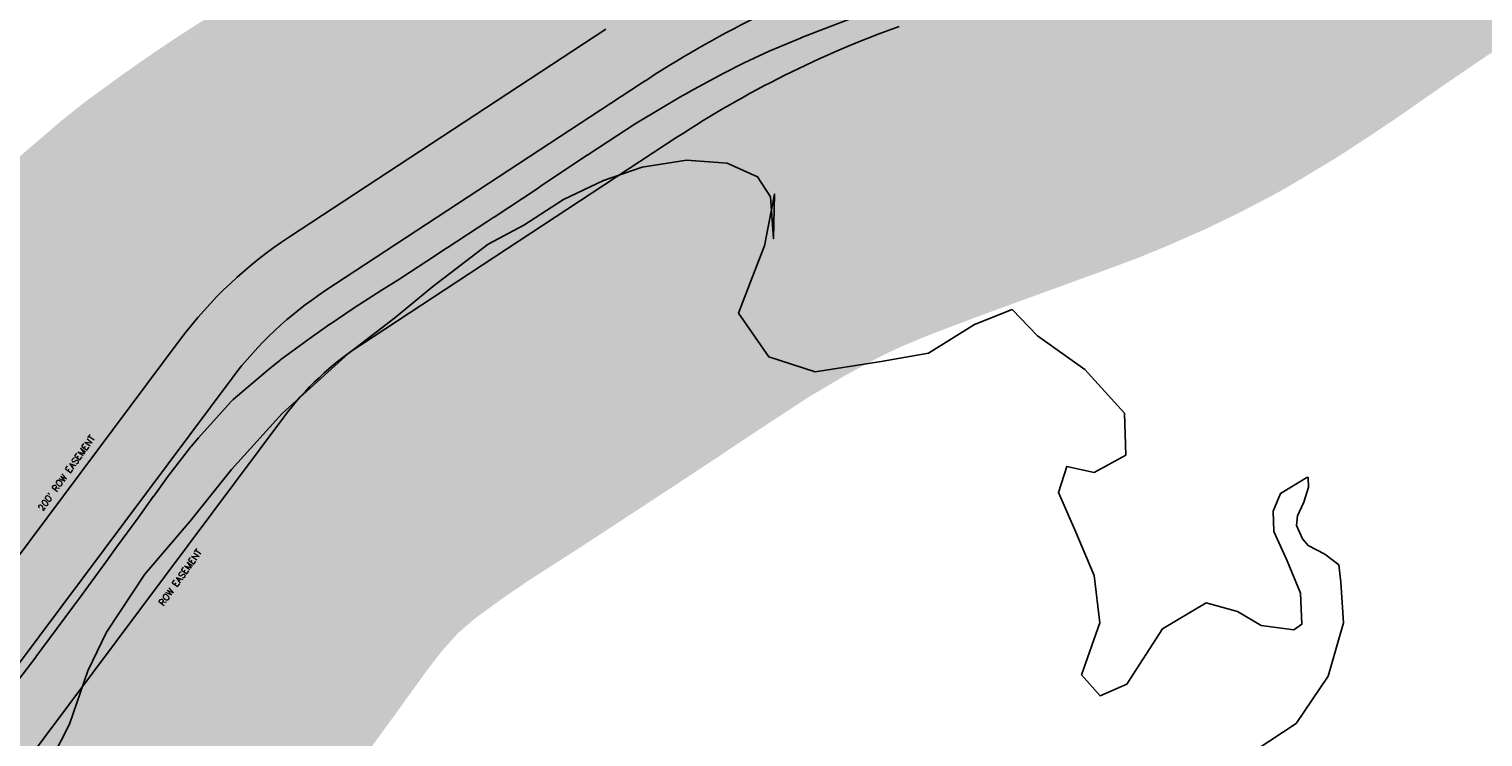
# Model space of a CAD drawing. Header units: feet. Extents: x 18803 to 104580, y -6601 to 116448.
# Tile 34 of 102: x 43314 to 45560, y 74137 to 75230. Entities that reach past the tile are written whole.
import ezdxf

# ---------------------------------------------------------------- set-up
doc = ezdxf.new("R2010")
doc.units = ezdxf.units.FT
doc.header["$LTSCALE"] = 100
doc.header["$MEASUREMENT"] = 0
for name, color, linetype in [('ELPC BOLD TITLE SHEET', 3, 'Continuous'), ('ELPC-XIST', 6, 'Continuous'), ('ELRP', 253, 'Continuous'), ('ETRP', 1, 'Continuous'), ('SL-VICINITY MAP', 2, 'Continuous')]:
    doc.layers.add(name, color=color, linetype=linetype)
doc.styles.add('L100', font='simplex.shx', dxfattribs={"height": 10})

msp = doc.modelspace()

# ---------------------------------------------------------------- linework, layer by layer
at = {"layer": 'ELPC BOLD TITLE SHEET', "const_width": 1000}
msp.add_lwpolyline([(45523.53852696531, 75762.97039245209), (45444.82580546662, 75709.58242987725), (45444.77504281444, 75709.547923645), (45431.68518888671, 75700.63044486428), (45431.31973598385, 75700.38540000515), (45361.22900771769, 75654.13237796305), (45361.0678165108, 75654.02529644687), (45356.579111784, 75651.02350758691), (45305.50921638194, 75616.19786993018), (45305.42642738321, 75616.14160045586), (45281.67381874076, 75600.05086292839), (45281.65829861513, 75600.0403427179), (45255.89475894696, 75582.56606651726), (45208.23656883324, 75549.86038207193), (45208.21938247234, 75549.84861080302), (45208.20219623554, 75549.83682432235), (45205.54901113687, 75548.02081730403), (45157.28331061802, 75514.29937447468), (45157.03838547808, 75514.12985611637), (45140.67731664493, 75502.91232544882), (45109.20174447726, 75481.84211152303), (45108.88463980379, 75481.63244734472), (45073.07724487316, 75458.24976681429), (45059.83306291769, 75450.0447572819), (45059.40228920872, 75449.78242320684), (45008.68928519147, 75419.42842822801), (45007.8576505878, 75418.94727869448), (45001.35797538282, 75415.31448627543), (44957.79586663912, 75392.57915209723), (44956.87015222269, 75392.114713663), (44924.71694657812, 75376.62203153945), (44878.35166242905, 75356.0775973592), (44877.4558545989, 75355.69592634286), (44843.76579106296, 75341.90862998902), (44790.81081323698, 75322.32251287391), (44790.53906985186, 75322.22328986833), (44760.8740593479, 75311.53141265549), (44760.72723474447, 75311.47811971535), (44704.7264274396, 75291.00848731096), (44704.58570275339, 75290.95738942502), (44679.27389643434, 75281.82765845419), (44679.14213731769, 75281.77983975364), (44619.52249639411, 75260.00896101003), (44594.85381976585, 75250.77138637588), (44594.74566434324, 75250.73069375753), (44535.61769185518, 75228.3791135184), (44506.44893975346, 75216.88816088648), (44505.64040287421, 75216.55871237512), (44457.2081697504, 75196.16364317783), (44418.55354230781, 75178.01604258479), (44417.45492112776, 75177.47796767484), (44387.133442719, 75162.00184794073), (44334.87617961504, 75133.80928173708), (44334.30768092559, 75133.49592190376), (44319.51678765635, 75125.16814058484), (44255.39554345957, 75086.95811241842), (44254.52440512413, 75086.42050421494), (44250.50685698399, 75083.85418517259), (44178.89819994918, 75037.20375155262), (44178.87295715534, 75037.18725842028), (44178.8481735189, 75037.17109700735), (44176.45518623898, 75035.60596223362), (44176.21834912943, 75035.44961984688), (44105.72179313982, 74988.48038449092), (44098.66835961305, 74983.75075588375), (44032.128012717, 74939.88877038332), (44032.01800366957, 74939.81655696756), (44021.2596282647, 74932.78390013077), (44021.22702580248, 74932.76256149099), (43959.45435926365, 74892.28112933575), (43959.44238853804, 74892.2732739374), (43959.4303747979, 74892.26539742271), (43941.60467371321, 74880.56250152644), (43941.57708426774, 74880.5444449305), (43941.54943796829, 74880.52631357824), (43887.84300616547, 74845.41329038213), (43887.51434185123, 74845.20105067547), (43859.49848172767, 74827.33279558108), (43859.43341975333, 74827.29119963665), (43816.05019906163, 74799.4883037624), (43779.08004922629, 74774.5289145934), (43778.57053650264, 74774.1784696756), (43747.7172254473, 74752.56147202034), (43702.88631706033, 74719.90273425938), (43701.6438132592, 74718.95420362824), (43683.04326114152, 74704.0827269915), (43629.11635410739, 74657.86305392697), (43627.39212483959, 74656.28613630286), (43625.84571288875, 74654.77774437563), (43575.27098825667, 74598.91049923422), (43563.98692342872, 74585.51168985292), (43563.01697894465, 74584.3077747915), (43528.0112693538, 74538.86857382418), (43506.15274799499, 74508.87097544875), (43506.00419106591, 74508.66555113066), (43482.11237184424, 74475.3758741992), (43481.98031663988, 74475.19314730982), (43448.85599555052, 74429.67474351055), (43448.84931813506, 74429.66557730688), (43448.84264455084, 74429.65640990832), (43433.13720403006, 74408.10488197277), (43433.09973455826, 74408.05356745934), (43391.52314849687, 74351.22753386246), (43391.50299798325, 74351.20008162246), (43391.48289571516, 74351.17263594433), (43380.73083244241, 74336.54037471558), (43380.64934192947, 74336.42995862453), (43333.50344986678, 74272.8275204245), (43324.06761989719, 74260.2510204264), (43323.86049747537, 74259.97796901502), (43271.80791914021, 74192.10276683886), (43263.49023918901, 74181.31427212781), (43263.48383734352, 74181.30596869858), (43207.57635367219, 74108.79293211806), (43202.67671201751, 74102.47887352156), (43202.61543591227, 74102.40015174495), (43142.98561553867, 74026.0292928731), (43141.91431901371, 74024.64837141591), (43141.82409666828, 74024.53154369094), (43085.55254058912, 73951.33416589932), (43085.4964577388, 73951.2614176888), (43076.0490878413, 73939.04085215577), (43076.03565342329, 73939.02350871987), (43076.02227890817, 73939.00621973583), (43027.58606449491, 73876.51797216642), (43009.27509647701, 73852.29273207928), (43009.16513732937, 73852.14644625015), (42972.89779266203, 73803.62825870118), (42943.58297661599, 73764.17448387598), (42943.42933351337, 73763.96601239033), (42917.93528453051, 73729.09123048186), (42917.91365664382, 73729.06154228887), (42917.89214434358, 73729.03208052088), (42878.40801659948, 73674.77035854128), (42878.40107887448, 73674.76083446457), (42878.39460633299, 73674.75194261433), (42862.76428773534, 73653.30257719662), (42862.70466446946, 73653.22101623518), (42811.93045674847, 73583.98520977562)], dxfattribs=at)
at = {"layer": 'ELPC-XIST'}
msp.add_lwpolyline([(43271.80791914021, 74192.10276683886), (43323.86049747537, 74259.97796901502), (43324.06761989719, 74260.2510204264), (43333.50344986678, 74272.8275204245), (43380.64934192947, 74336.42995862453), (43380.73083244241, 74336.54037471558), (43391.48289571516, 74351.17263594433), (43391.50299798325, 74351.20008162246), (43391.52314849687, 74351.22753386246), (43433.09973455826, 74408.05356745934), (43433.13720403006, 74408.10488197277), (43448.84264455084, 74429.65640990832), (43448.84931813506, 74429.66557730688), (43448.85599555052, 74429.67474351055), (43481.98031663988, 74475.19314730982), (43482.11237184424, 74475.3758741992), (43506.00419106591, 74508.66555113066), (43506.15274799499, 74508.87097544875), (43528.0112693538, 74538.86857382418), (43563.01697894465, 74584.3077747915), (43563.98692342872, 74585.51168985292), (43575.27098825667, 74598.91049923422), (43625.84571288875, 74654.77774437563), (43627.39212483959, 74656.28613630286), (43629.11635410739, 74657.86305392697), (43683.04326114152, 74704.0827269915), (43701.6438132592, 74718.95420362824), (43702.88631706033, 74719.90273425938), (43747.7172254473, 74752.56147202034), (43778.57053650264, 74774.1784696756), (43779.08004922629, 74774.5289145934), (43816.05019906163, 74799.4883037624), (43859.43341975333, 74827.29119963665), (43859.49848172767, 74827.33279558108), (43887.51434185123, 74845.20105067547), (43887.84300616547, 74845.41329038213), (43941.54943796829, 74880.52631357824), (43941.57708426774, 74880.5444449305), (43941.60467371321, 74880.56250152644), (43959.4303747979, 74892.26539742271), (43959.44238853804, 74892.2732739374), (43959.45435926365, 74892.28112933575), (44021.22702580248, 74932.76256149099), (44021.2596282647, 74932.78390013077), (44032.01800366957, 74939.81655696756), (44032.128012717, 74939.88877038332), (44098.66835961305, 74983.75075588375), (44105.72179313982, 74988.48038449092), (44176.21834912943, 75035.44961984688), (44176.45518623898, 75035.60596223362), (44178.8481735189, 75037.17109700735), (44178.87295715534, 75037.18725842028), (44178.89819994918, 75037.20375155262), (44250.50685698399, 75083.85418517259), (44254.52440512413, 75086.42050421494), (44255.39554345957, 75086.95811241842), (44319.51678765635, 75125.16814058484), (44334.30768092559, 75133.49592190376), (44334.87617961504, 75133.80928173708), (44387.133442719, 75162.00184794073), (44417.45492112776, 75177.47796767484), (44418.55354230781, 75178.01604258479), (44457.2081697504, 75196.16364317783), (44505.64040287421, 75216.55871237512), (44506.44893975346, 75216.88816088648), (44535.61769185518, 75228.3791135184), (44594.74566434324, 75250.73069375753)], dxfattribs=at)
at = {"layer": 'ELRP'}
for p, q in [((43715.90828467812, 74909.32643023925), (44205.08142458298, 75230.36124345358)), ((43770.77571357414, 74825.72281042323), (44259.94885347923, 75146.75762363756)), ((43825.64314247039, 74742.11919060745), (44314.81628237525, 75063.15400382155)), ((42215.15558385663, 72969.26160116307), (43547.20224582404, 74750.65523788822)), ((42125.91439310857, 72682.92913181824), (43627.2884496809, 74690.77034871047)), ((42153.89986016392, 72553.36806412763), (43707.37465353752, 74630.88545953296))]:
    msp.add_line(p, q, dxfattribs=at)
for centre, radius, start, end in [((45211.02635270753, 73697.56411738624), 1733.409999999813, 109.7866666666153, 123.2761111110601), ((45211.02635270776, 73697.56411738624), 1633.409999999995, 109.7866666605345, 123.2761111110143), ((44082.95492376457, 74350.04329475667), 668.9699999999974, 123.2761111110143, 143.2125000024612), ((44082.95492376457, 74350.04329475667), 568.9699999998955, 123.2761111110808, 143.2124999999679), ((44082.95492376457, 74350.04329475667), 468.9700000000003, 123.2761111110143, 143.2125000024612)]:
    msp.add_arc(centre, radius, start, end, dxfattribs=at)
at = {"layer": 'SL-VICINITY MAP'}
msp.add_lwpolyline([(45208.4493545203, 74115.73329299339), (45271.7006470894, 74157.59508679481), (45321.20813576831, 74230.42372659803), (45345.23757706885, 74312.89565557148), (45340.73292098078, 74375.58696211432), (45337.59645640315, 74402.71560815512), (45316.05185895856, 74418.76779076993), (45290.40732628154, 74432.59106376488), (45281.64425513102, 74442.77804024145), (45272.47826022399, 74463.42626755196), (45274.00440048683, 74478.14055474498), (45283.64943007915, 74499.4059716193), (45291.1239529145, 74522.69571360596), (45290.56009477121, 74537.34238136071), (45288.46991278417, 74537.27388157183), (45247.55289395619, 74512.88783985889), (45236.05988623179, 74485.27677291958), (45237.26896816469, 74453.89298298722), (45257.85260364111, 74408.48159265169), (45278.59642802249, 74358.88819217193), (45280.44919600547, 74310.77285367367), (45268.23180321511, 74301.99434665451), (45217.75101008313, 74308.7185373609), (45181.33492067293, 74330.56571537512), (45132.70106835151, 74343.63448531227), (45065.18644068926, 74303.71973430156), (45009.90235168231, 74218.13015991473), (44968.75299720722, 74200.02723133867), (44940.2911699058, 74232.6045555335), (44968.56532630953, 74313.12124643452), (44959.46444850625, 74386.13554862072), (44929.5431683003, 74456.3780467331), (44904.28580842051, 74514.20833542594), (44917.37877116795, 74554.44302282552), (44959.58661297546, 74545.35097595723), (45008.78034144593, 74572.10419896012), (45006.27396311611, 74636.9725938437), (44945.07652115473, 74704.11223008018), (44871.89973579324, 74756.19512622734), (44832.65228288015, 74796.81941152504), (44774.93191210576, 74773.97172097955), (44703.39225894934, 74729.71690731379), (44630.63719599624, 74716.8549530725), (44528.70058675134, 74700.94125598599), (44456.65399868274, 74723.7245737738), (44410.06890425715, 74791.34910990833), (44430.94490916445, 74846.51988922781), (44449.97593889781, 74895.34583432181), (44465.6958965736, 74975.50452800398), (44464.20212968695, 74906.29124852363), (44459.5870881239, 74971.11232917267), (44439.55016577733, 75001.89514020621), (44392.66066489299, 75023.41416872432), (44329.69785827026, 75027.63792985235), (44261.03464274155, 75017.00234803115), (44201.14313685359, 74996.1743955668), (44139.48955531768, 74966.90528555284), (44078.24708359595, 74927.17114392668), (44022.86897834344, 74898.10977646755), (43937.53024459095, 74832.44013110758), (43878.71476598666, 74784.40858509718), (43807.6070592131, 74729.69004236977), (43704.54050883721, 74636.21171235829), (43626.31739426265, 74549.84150932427), (43562.48374022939, 74470.23501179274), (43492.46815872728, 74388.33753801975), (43433.23723862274, 74298.42194537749), (43404.20143013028, 74238.82515132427), (43376.07534457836, 74156.224779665), (43348.88519927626, 74102.979311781)], dxfattribs=at)

# ---------------------------------------------------------------- texts
at = {"layer": 'ETRP', "style": 'L100'}
for s, p in [("200' ROW EASEMENT", (43334.78422199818, 74484.69249322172)), ('ROW EASEMENT', (43521.30362128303, 74338.54920125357))]:
    msp.add_text(s, height=10, rotation=54.35579101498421, dxfattribs=at).set_placement(p)

doc.saveas('drawing.dxf')
